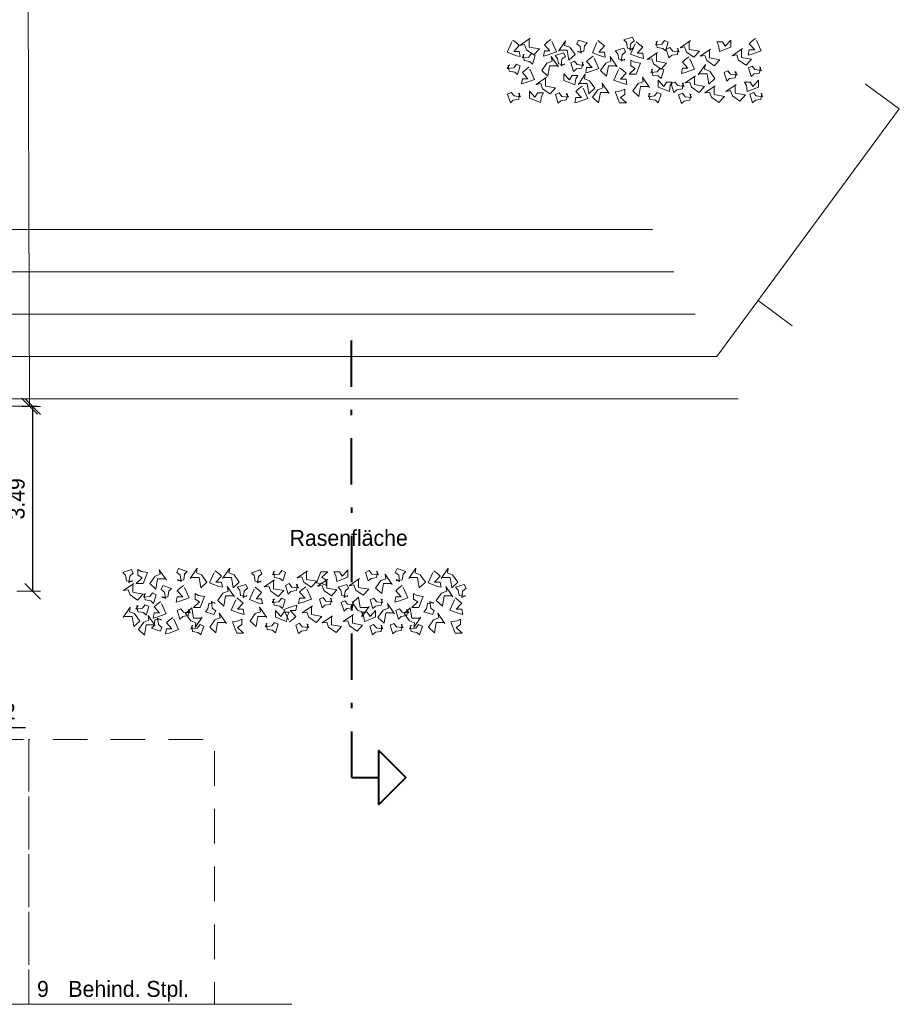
# Model space of a CAD drawing. Header units: metres. Extents: x -11.9 to 34.9, y 35 to 73.8.
# Tile 18 of 19: x 18.3 to 34.9, y 35 to 53.6. Entities that reach past the tile are written whole.
import ezdxf

# ---------------------------------------------------------------- set-up
doc = ezdxf.new("R2010")
doc.units = ezdxf.units.M
doc.header["$MEASUREMENT"] = 0
for name, pattern in [('DGN Style 1', [0.655184, 0.00109, -0.654094]), ('DGN Style 2', [1.090157, 0.654094, -0.436063]), ('DGN Style 4', [1.745341, 0.872126, -0.436063, 0.00109, -0.436063])]:
    doc.linetypes.add(name, pattern=pattern)
doc.layers.get('0').update_dxf_attribs({"lineweight": 0})
for name, color, linetype, lineweight in [('052_aa_vkehr', 2, 'Continuous', 13), ('053_aa_platz', 7, 'DGN Style 1', 0), ('603_bemaßung 1 100', 54, 'Continuous', 0), ('721_beschrif_01', 54, 'Continuous', 0), ('961_schnittlinie_01', 1, 'DGN Style 4', 40), ('lage_ani_strich', 160, 'Continuous', 0)]:
    doc.layers.add(name, color=color, linetype=linetype, lineweight=lineweight)
doc.styles.add('Style-Rotis SemiSans Light 45', font='Rotis SemiSans Light 45.shx')
doc.dimstyles.get("Standard").update_dxf_attribs({"dimtxt": 0.18, "dimasz": 0.18, "dimexe": 0.18, "dimexo": 0.0625, "dimgap": 0.09, "dimtad": 0, "dimtih": 1, "dimtoh": 1, "dimdec": 4, "dimzin": 0, "dimdsep": 46, "dimtxsty": 'Standard', "dimcen": 0.09, "dimadec": 0, "dimazin": 0, "dimtfac": 1, "dimtdec": 4, "dimtofl": 0, "dimtmove": 0, "dimatfit": 3, "dimfxl": 0, "dimtolj": 1, "dimtzin": 0, "dimarcsym": 0})

# ---------------------------------------------------------------- blocks, each defined once
blk = doc.blocks.new('_Oblique')
at = {"color": 0, "linetype": 'ByBlock', "lineweight": -2}
blk.add_line((0.5, 0.5), (-0.5, -0.5), dxfattribs=at)
blk = doc.blocks.new('*D41')
at = {"layer": '603_bemaßung 1 100', "color": 54, "linetype": 'Continuous', "lineweight": 0}
for p, q in [((16.691, 40.82), (16.691, 40.07)), ((16.888, 40.623), (16.888, 40.07))]:
    blk.add_line(p, q, dxfattribs=at)
at = {"layer": '603_bemaßung 1 100', "color": 0, "linetype": 'Continuous', "lineweight": -2}
for p, q in [((16.691, 40.22), (16.391, 40.22)), ((16.691, 40.22), (16.888, 40.22)), ((16.888, 40.22), (18.417, 40.22))]:
    blk.add_line(p, q, dxfattribs=at)
at = {"layer": 'Defpoints', "color": 0, "linetype": 'Continuous', "lineweight": 0}
for p in [(16.691, 42.988), (16.888, 42.791), (16.888, 40.22)]:
    blk.add_point(p, dxfattribs=at)
at = {"layer": '603_bemaßung 1 100', "color": 0, "linetype": 'Continuous', "lineweight": -2, "xscale": 0.3, "yscale": 0.3, "zscale": 0.3}
blk.add_blockref('_Oblique', (16.691, 40.22), dxfattribs=at)
at = {"layer": '603_bemaßung 1 100', "color": 0, "linetype": 'Continuous', "lineweight": -2, "xscale": 0.3, "yscale": 0.3, "zscale": 0.3, "rotation": 180}
blk.add_blockref('_Oblique', (16.888, 40.22), dxfattribs=at)
at = {"layer": '603_bemaßung 1 100', "color": 0, "linetype": 'Continuous', "lineweight": 0, "insert": (17.952, 40.52), "char_height": 0.3, "attachment_point": 5, "style": 'Style-Rotis SemiSans Light 45'}
blk.add_mtext('0.2', dxfattribs=at)
blk = doc.blocks.new('*D44')
at = {"layer": '603_bemaßung 1 100', "color": 54, "linetype": 'Continuous', "lineweight": 0}
for p, q in [((18.343, 46.281), (18.701, 46.281)), ((18.251, 42.791), (18.701, 42.791))]:
    blk.add_line(p, q, dxfattribs=at)
at = {"layer": '603_bemaßung 1 100', "color": 0, "linetype": 'Continuous', "lineweight": -2}
blk.add_line((18.551, 42.791), (18.551, 46.281), dxfattribs=at)
at = {"layer": 'Defpoints', "color": 0, "linetype": 'Continuous', "lineweight": 0}
for p in [(16.98, 46.281), (18.551, 46.281), (16.888, 42.791)]:
    blk.add_point(p, dxfattribs=at)
at = {"layer": '603_bemaßung 1 100', "color": 0, "linetype": 'Continuous', "lineweight": -2, "xscale": 0.3, "yscale": 0.3, "zscale": 0.3}
for p, rotation in [((18.551, 46.281), 90), ((18.551, 42.791), 270)]:
    blk.add_blockref('_Oblique', p, dxfattribs=dict(at, rotation=rotation))
at = {"layer": '603_bemaßung 1 100', "color": 0, "linetype": 'Continuous', "lineweight": 0, "insert": (18.251, 44.536), "char_height": 0.3, "attachment_point": 5, "rotation": 90, "style": 'Style-Rotis SemiSans Light 45'}
blk.add_mtext('3.49', dxfattribs=at)

msp = doc.modelspace()

# ---------------------------------------------------------------- linework, layer by layer
at = {"layer": '052_aa_vkehr', "linetype": 'DGN Style 2', "lineweight": 0, "flags": 128}
for points in [[(16.1805, 34.9965), (16.1805, 39.9965), (18.4805, 39.9965), (18.4805, 34.9965)], [(18.4805, 34.9965), (18.4805, 39.9965), (21.9805, 39.9965), (21.9805, 34.9965)]]:
    msp.add_lwpolyline(points, close=True, dxfattribs=at)
at = {"layer": '053_aa_platz', "color": 7, "linetype": 'Continuous', "lineweight": 0}
for p, q in [((34.2637, 52.3689), (34.9075, 51.8941)), ((31.4616, 47.2214), (34.9075, 51.8941)), ((30.2495, 49.6214), (17.0004, 49.6214)), ((30.6536, 48.8214), (17.0033, 48.8214)), ((32.2408, 48.278), (32.8847, 47.8032)), ((31.0576, 48.0214), (17.0063, 48.0214)), ((17.0592, 47.2214), (31.4616, 47.2214)), ((31.8657, 46.4214), (17.0657, 46.4214)), ((23.4402, 34.9965), (-3.8792, 34.9965))]:
    msp.add_line(p, q, dxfattribs=at)
at = {"layer": '603_bemaßung 1 100', "color": 54, "linetype": 'Continuous', "lineweight": 0}
for p, q in [((18.4916, 46.2862), (18.4131, 67.7435)), ((18.0416, 46.2845), (18.6416, 46.2867)), ((18.6421, 46.1367), (18.341, 46.4356))]:
    msp.add_line(p, q, dxfattribs=at)
at = {"layer": '961_schnittlinie_01'}
for q in [(24.5689, 47.8265), (25.0854, 39.2759)]:
    msp.add_line((24.5753, 39.2756), q, dxfattribs=at)
at = {"layer": '961_schnittlinie_01', "linetype": 'Continuous', "flags": 128}
msp.add_lwpolyline([(25.0854, 39.2759), (25.085, 39.786), (25.5955, 39.2763), (25.0858, 38.7659)], close=True, dxfattribs=at)
at = {"layer": 'lage_ani_strich', "color": 76, "linetype": 'Continuous', "lineweight": 0, "flags": 128}
for points in [[(27.5942, 53.16), (27.5067, 52.9646), (27.6817, 52.8995), (27.7518, 52.8832), (27.7343, 52.9809), (27.6292, 52.9809), (27.7343, 53.0949), (27.6817, 53.1438), (27.6134, 53.1957)], [(27.9233, 53.207), (27.9233, 53.0604), (28.1159, 53.0279), (28.0109, 52.9139), (27.8708, 53.0116), (27.8358, 53.1093), (27.7483, 53.093), (27.9435, 53.2277)], [(28.3497, 53.1696), (28.4372, 52.9742), (28.2621, 52.909), (28.1921, 52.8927), (28.2096, 52.9905), (28.3147, 52.9905), (28.2096, 53.1045), (28.2621, 53.1533), (28.3305, 53.2052)], [(28.4936, 53.007), (28.6402, 53.007), (28.6727, 52.8145), (28.7867, 52.9195), (28.689, 53.0596), (28.5913, 53.0946), (28.6076, 53.1821), (28.4729, 52.9869)], [(28.837, 52.966), (28.951, 52.9835), (28.9673, 53.0885), (29.0162, 53.141), (28.8533, 53.1935), (28.8207, 53.1235), (28.8859, 53.071), (28.9022, 52.9484), (28.8334, 52.9882)], [(29.2013, 53.1484), (29.1138, 52.953), (29.2888, 52.8878), (29.3588, 52.8715), (29.3413, 52.9693), (29.2363, 52.9693), (29.3413, 53.0833), (29.2888, 53.1321), (29.2205, 53.184)], [(29.8886, 53.0241), (29.7746, 53.0416), (29.7583, 53.1467), (29.7095, 53.1992), (29.8723, 53.2517), (29.9049, 53.1817), (29.8398, 53.1292), (29.8235, 53.0066), (29.8923, 53.0464)], [(29.9241, 53.1238), (29.8366, 52.9284), (30.0117, 52.8633), (30.0817, 52.847), (30.0642, 52.9447), (29.9592, 52.9447), (30.0642, 53.0587), (30.0117, 53.1075), (29.9433, 53.1594)], [(30.3206, 53.1688), (30.3381, 53.0548), (30.4431, 53.0385), (30.4956, 52.9897), (30.5481, 53.1525), (30.4781, 53.1851), (30.4256, 53.1199), (30.303, 53.1037), (30.3428, 53.1725)], [(30.9438, 53.1632), (30.9438, 53.0166), (31.1363, 52.984), (31.0313, 52.87), (30.8912, 52.9677), (30.8562, 53.0655), (30.7687, 53.0492), (30.9639, 53.1838)], [(31.4628, 53.1604), (31.5678, 53.1604), (31.6204, 53.079), (31.7254, 53.193), (31.7254, 53.0627), (31.5153, 52.9813), (31.4978, 53.0953), (31.4628, 53.1604)], [(32.2147, 53.1872), (32.3022, 52.9917), (32.1272, 52.9266), (32.0572, 52.9103), (32.0747, 53.008), (32.1797, 53.008), (32.0747, 53.122), (32.1272, 53.1709), (32.1955, 53.2228)], [(29.7258, 52.814), (29.6118, 52.8315), (29.5955, 52.9366), (29.5466, 52.9891), (29.7095, 53.0416), (29.742, 52.9716), (29.6769, 52.9191), (29.6606, 52.7965), (29.7294, 52.8363)], [(30.3223, 52.9401), (30.3223, 52.7936), (30.5149, 52.761), (30.4099, 52.647), (30.2698, 52.7447), (30.2348, 52.8424), (30.1473, 52.8262), (30.3425, 52.9608)], [(30.7356, 53.0371), (30.7181, 52.9231), (30.6131, 52.9068), (30.5606, 52.8579), (30.508, 53.0208), (30.5781, 53.0534), (30.6306, 52.9882), (30.7531, 52.9719), (30.7134, 53.0407)], [(31.3266, 53.0028), (31.3266, 52.8562), (31.5192, 52.8236), (31.4141, 52.7096), (31.2741, 52.8073), (31.2391, 52.905), (31.1515, 52.8888), (31.3468, 53.0234)], [(31.9265, 53.0129), (31.9265, 52.8663), (32.1191, 52.8338), (32.0141, 52.7198), (31.874, 52.8175), (31.839, 52.9152), (31.7515, 52.8989), (31.9467, 53.0336)], [(27.8078, 52.9219), (27.8253, 52.8079), (27.9304, 52.7916), (27.9829, 52.7427), (28.0354, 52.9056), (27.9654, 52.9382), (27.9129, 52.873), (27.7903, 52.8567), (27.8301, 52.9255)], [(28.4525, 52.709), (28.3059, 52.709), (28.2733, 52.5164), (28.1593, 52.6215), (28.2571, 52.7615), (28.3548, 52.7965), (28.3385, 52.8841), (28.4731, 52.6888)], [(28.5887, 52.7264), (28.4747, 52.7439), (28.4584, 52.8489), (28.4095, 52.9014), (28.5724, 52.954), (28.605, 52.8839), (28.5398, 52.8314), (28.5235, 52.7089), (28.5924, 52.7486)], [(28.9355, 52.7799), (28.918, 52.6659), (28.813, 52.6496), (28.7605, 52.6007), (28.7079, 52.7636), (28.778, 52.7962), (28.8305, 52.731), (28.953, 52.7147), (28.9133, 52.7836)], [(29.1461, 52.8551), (29.2336, 52.6597), (29.0586, 52.5945), (28.9885, 52.5783), (29.006, 52.676), (29.1111, 52.676), (29.006, 52.79), (29.0586, 52.8388), (29.1269, 52.8907)], [(29.5629, 52.709), (29.4163, 52.709), (29.3838, 52.5164), (29.2698, 52.6215), (29.3675, 52.7615), (29.4652, 52.7965), (29.4489, 52.8841), (29.5836, 52.6888)], [(29.8428, 52.8125), (29.8428, 52.7074), (29.9242, 52.6549), (29.8102, 52.5499), (29.9405, 52.5499), (30.0219, 52.7599), (29.9079, 52.7774), (29.8428, 52.8125)], [(30.9526, 52.8424), (31.0401, 52.647), (30.865, 52.5819), (30.795, 52.5656), (30.8125, 52.6633), (30.9176, 52.6633), (30.8125, 52.7773), (30.865, 52.8261), (30.9334, 52.8781)], [(27.5264, 52.7218), (27.5439, 52.6078), (27.6489, 52.5915), (27.7014, 52.5427), (27.754, 52.7055), (27.6839, 52.7381), (27.6314, 52.6729), (27.5089, 52.6567), (27.5486, 52.7255)], [(27.9342, 52.645), (28.0217, 52.4496), (27.8466, 52.3845), (27.7766, 52.3682), (27.7941, 52.4659), (27.8992, 52.4659), (27.7941, 52.5799), (27.8466, 52.6287), (27.915, 52.6806)], [(29.6098, 52.634), (29.5223, 52.4386), (29.6974, 52.3735), (29.7674, 52.3572), (29.7499, 52.4549), (29.6449, 52.4549), (29.7499, 52.5689), (29.6974, 52.6177), (29.629, 52.6696)], [(30.2349, 52.647), (30.2524, 52.533), (30.3575, 52.5167), (30.41, 52.4679), (30.4625, 52.6307), (30.3925, 52.6633), (30.34, 52.5981), (30.2174, 52.5819), (30.2572, 52.6507)], [(31.1331, 52.5558), (31.2797, 52.5558), (31.3123, 52.3632), (31.4262, 52.4683), (31.3285, 52.6083), (31.2308, 52.6433), (31.2471, 52.7309), (31.1125, 52.5356)], [(31.8279, 52.5981), (31.8104, 52.4841), (31.7054, 52.4679), (31.6528, 52.419), (31.6003, 52.5819), (31.6704, 52.6144), (31.7229, 52.5493), (31.8454, 52.533), (31.8057, 52.6018)], [(32.2886, 52.686), (32.2711, 52.572), (32.166, 52.5558), (32.1135, 52.5069), (32.061, 52.6698), (32.131, 52.7023), (32.1836, 52.6372), (32.3061, 52.6209), (32.2663, 52.6897)], [(28.2272, 52.4724), (28.2272, 52.3258), (28.4198, 52.2932), (28.3148, 52.1792), (28.1747, 52.2769), (28.1397, 52.3747), (28.0522, 52.3584), (28.2474, 52.493)], [(28.8372, 52.5266), (28.7322, 52.5266), (28.6797, 52.4452), (28.5746, 52.5592), (28.5746, 52.4289), (28.7847, 52.3475), (28.8022, 52.4615), (28.8372, 52.5266)], [(28.867, 52.3729), (29.0136, 52.3729), (29.0461, 52.1804), (29.1601, 52.2854), (29.0624, 52.4255), (28.9647, 52.4605), (28.981, 52.548), (28.8463, 52.3527)], [(30.1725, 52.3212), (30.0259, 52.3212), (29.9933, 52.1286), (29.8793, 52.2336), (29.977, 52.3737), (30.0748, 52.4087), (30.0585, 52.4962), (30.1931, 52.301)], [(30.6201, 52.4027), (30.5151, 52.4027), (30.4625, 52.3213), (30.3575, 52.4353), (30.3575, 52.305), (30.5676, 52.2236), (30.5851, 52.3376), (30.6201, 52.4027)], [(31.0401, 52.5004), (31.0401, 52.3539), (31.2327, 52.3213), (31.1276, 52.2073), (30.9876, 52.305), (30.9526, 52.4027), (30.865, 52.3864), (31.0603, 52.5211)], [(31.9855, 52.4027), (32.0905, 52.4027), (32.143, 52.3213), (32.2481, 52.4353), (32.2481, 52.305), (32.038, 52.2236), (32.0205, 52.3376), (31.9855, 52.4027)], [(28.1891, 52.1963), (28.084, 52.1963), (28.0315, 52.1149), (27.9265, 52.2289), (27.9265, 52.0986), (28.1366, 52.0172), (28.1541, 52.1311), (28.1891, 52.1963)], [(28.943, 52.2884), (29.0305, 52.093), (28.8555, 52.0278), (28.7855, 52.0116), (28.803, 52.1093), (28.908, 52.1093), (28.803, 52.2233), (28.8555, 52.2721), (28.9238, 52.324)], [(29.412, 52.2055), (29.2654, 52.2055), (29.2329, 52.0129), (29.1189, 52.1179), (29.2166, 52.258), (29.3143, 52.293), (29.298, 52.3805), (29.4327, 52.1853)], [(29.7257, 52.2701), (29.7257, 52.1651), (29.6443, 52.1126), (29.7583, 52.0075), (29.628, 52.0075), (29.5465, 52.2176), (29.6605, 52.2351), (29.7257, 52.2701)], [(30.83, 52.3864), (30.8125, 52.2724), (30.7075, 52.2562), (30.655, 52.2073), (30.6024, 52.3702), (30.6725, 52.4027), (30.725, 52.3376), (30.8475, 52.3213), (30.8078, 52.3901)], [(31.4146, 52.3107), (31.4146, 52.1642), (31.6072, 52.1316), (31.5021, 52.0176), (31.3621, 52.1153), (31.3271, 52.213), (31.2395, 52.1967), (31.4348, 52.3314)], [(31.8104, 52.3376), (31.8104, 52.191), (32.003, 52.1584), (31.8979, 52.0444), (31.7579, 52.1422), (31.7229, 52.2399), (31.6353, 52.2236), (31.8306, 52.3582)], [(27.7418, 52.1913), (27.7243, 52.0773), (27.6192, 52.061), (27.5667, 52.0121), (27.5142, 52.175), (27.5842, 52.2076), (27.6367, 52.1424), (27.7593, 52.1261), (27.7195, 52.1949)], [(28.6435, 52.1806), (28.626, 52.0666), (28.5209, 52.0503), (28.4684, 52.0014), (28.4159, 52.1643), (28.4859, 52.1968), (28.5384, 52.1317), (28.661, 52.1154), (28.6212, 52.1842)], [(30.1824, 52.1889), (30.1999, 52.0749), (30.305, 52.0586), (30.3575, 52.0098), (30.41, 52.1726), (30.34, 52.2052), (30.2875, 52.14), (30.1649, 52.1238), (30.2047, 52.1926)], [(30.9701, 52.1747), (30.9526, 52.0607), (30.8475, 52.0444), (30.795, 51.9956), (30.7425, 52.1584), (30.8125, 52.191), (30.865, 52.1259), (30.9876, 52.1096), (30.9478, 52.1784)], [(32.3139, 52.1889), (32.2964, 52.0749), (32.1913, 52.0586), (32.1388, 52.0098), (32.0863, 52.1726), (32.1563, 52.2052), (32.2088, 52.14), (32.3314, 52.1238), (32.2916, 52.1926)], [(20.4336, 42.973), (20.3196, 42.9905), (20.3033, 43.0955), (20.2544, 43.148), (20.4173, 43.2006), (20.4498, 43.1305), (20.3847, 43.078), (20.3684, 42.9555), (20.4372, 42.9952)], [(20.5363, 43.201), (20.5363, 43.096), (20.6177, 43.0435), (20.5037, 42.9384), (20.634, 42.9384), (20.7154, 43.1485), (20.6014, 43.166), (20.5363, 43.201)], [(21.0553, 43.0243), (20.9087, 43.0243), (20.8762, 42.8317), (20.7622, 42.9367), (20.8599, 43.0768), (20.9576, 43.1118), (20.9413, 43.1993), (21.076, 43.0041)], [(21.2868, 42.9908), (21.4008, 43.0083), (21.4171, 43.1134), (21.466, 43.1659), (21.3031, 43.2184), (21.2705, 43.1484), (21.3357, 43.0959), (21.352, 42.9733), (21.2832, 43.0131)], [(21.5442, 43.05), (21.6908, 43.05), (21.7234, 42.8574), (21.8374, 42.9624), (21.7396, 43.1025), (21.6419, 43.1375), (21.6582, 43.225), (21.5236, 43.0298)], [(21.9758, 43.1449), (21.8883, 42.9495), (22.0634, 42.8844), (22.1334, 42.8681), (22.1159, 42.9658), (22.0108, 42.9658), (22.1159, 43.0798), (22.0634, 43.1286), (21.995, 43.1806)], [(22.1561, 43.0503), (22.3027, 43.0503), (22.3353, 42.8577), (22.4493, 42.9627), (22.3516, 43.1028), (22.2539, 43.1378), (22.2701, 43.2253), (22.1355, 43.0301)], [(22.8622, 42.9659), (22.7482, 42.9834), (22.7319, 43.0884), (22.683, 43.1409), (22.8459, 43.1934), (22.8784, 43.1234), (22.8133, 43.0709), (22.797, 42.9483), (22.8658, 42.9881)], [(23.0951, 43.1653), (23.1126, 43.0513), (23.2177, 43.0351), (23.2702, 42.9862), (23.3227, 43.1491), (23.2527, 43.1816), (23.2002, 43.1165), (23.0776, 43.1002), (23.1174, 43.169)], [(23.7183, 43.1597), (23.7183, 43.0131), (23.9109, 42.9806), (23.8058, 42.8666), (23.6658, 42.9643), (23.6308, 43.062), (23.5432, 43.0457), (23.7385, 43.1804)], [(24.089, 42.8986), (24.089, 43.0036), (24.0076, 43.0562), (24.1216, 43.1612), (23.9913, 43.1612), (23.9098, 42.9511), (24.0238, 42.9336), (24.089, 42.8986)], [(24.2373, 43.1569), (24.3424, 43.1569), (24.3949, 43.0755), (24.4999, 43.1895), (24.4999, 43.0592), (24.2899, 42.9778), (24.2724, 43.0918), (24.2373, 43.1569)], [(25.0596, 43.1653), (25.0421, 43.0513), (24.937, 43.0351), (24.8845, 42.9862), (24.832, 43.1491), (24.902, 43.1816), (24.9545, 43.1165), (25.0771, 43.1002), (25.0373, 43.169)], [(25.3169, 42.9407), (25.1703, 42.9407), (25.1378, 42.7481), (25.0238, 42.8531), (25.1215, 42.9932), (25.2192, 43.0282), (25.2029, 43.1157), (25.3376, 42.9205)], [(25.4119, 42.9908), (25.5259, 43.0083), (25.5422, 43.1134), (25.591, 43.1659), (25.4282, 43.2184), (25.3956, 43.1484), (25.4608, 43.0959), (25.477, 42.9733), (25.4082, 43.0131)], [(25.6693, 43.05), (25.8159, 43.05), (25.8484, 42.8574), (25.9624, 42.9624), (25.8647, 43.1025), (25.767, 43.1375), (25.7833, 43.225), (25.6486, 43.0298)], [(26.1009, 43.1449), (26.0134, 42.9495), (26.1884, 42.8844), (26.2584, 42.8681), (26.2409, 42.9658), (26.1359, 42.9658), (26.2409, 43.0798), (26.1884, 43.1286), (26.1201, 43.1806)], [(26.2812, 43.0503), (26.4278, 43.0503), (26.4603, 42.8577), (26.5743, 42.9627), (26.4766, 43.1028), (26.3789, 43.1378), (26.3952, 43.2253), (26.2605, 43.0301)], [(20.4413, 42.9184), (20.4413, 42.7718), (20.6339, 42.7393), (20.5288, 42.6253), (20.3888, 42.723), (20.3538, 42.8207), (20.2662, 42.8044), (20.4615, 42.9391)], [(23.0969, 42.9872), (23.0969, 42.8407), (23.2894, 42.8081), (23.1844, 42.6941), (23.0443, 42.7918), (23.0093, 42.8895), (22.9218, 42.8732), (23.117, 43.0079)], [(23.5482, 42.9192), (23.5307, 42.8052), (23.4256, 42.7889), (23.3731, 42.74), (23.3206, 42.9029), (23.3906, 42.9355), (23.4431, 42.8703), (23.5657, 42.854), (23.5259, 42.9228)], [(24.1012, 42.9993), (24.1012, 42.8527), (24.2937, 42.8201), (24.1887, 42.7062), (24.0486, 42.8039), (24.0136, 42.9016), (23.9261, 42.8853), (24.1213, 43.0199)], [(24.7011, 43.0094), (24.7011, 42.8629), (24.8937, 42.8303), (24.7886, 42.7163), (24.6486, 42.814), (24.6135, 42.9117), (24.526, 42.8954), (24.7213, 43.0301)], [(20.657, 42.7433), (20.6745, 42.6293), (20.7795, 42.613), (20.8321, 42.5641), (20.8846, 42.727), (20.8145, 42.7596), (20.762, 42.6944), (20.6395, 42.6781), (20.6792, 42.747)], [(20.9897, 42.6705), (21.1037, 42.688), (21.12, 42.7931), (21.1689, 42.8456), (21.006, 42.8981), (20.9734, 42.8281), (21.0386, 42.7756), (21.0549, 42.653), (20.9861, 42.6928)], [(21.4175, 42.8649), (21.505, 42.6695), (21.3299, 42.6044), (21.2599, 42.5881), (21.2774, 42.6858), (21.3824, 42.6858), (21.2774, 42.7998), (21.3299, 42.8486), (21.3983, 42.9006)], [(21.6164, 42.7481), (21.6164, 42.6431), (21.6979, 42.5905), (21.5839, 42.4855), (21.7141, 42.4855), (21.7956, 42.6956), (21.6816, 42.7131), (21.6164, 42.7481)], [(22.3375, 42.7055), (22.1909, 42.7055), (22.1583, 42.513), (22.0443, 42.618), (22.142, 42.7581), (22.2397, 42.7931), (22.2235, 42.8806), (22.3581, 42.6853)], [(22.5884, 42.6918), (22.4744, 42.7093), (22.4581, 42.8143), (22.4092, 42.8668), (22.5721, 42.9193), (22.6047, 42.8493), (22.5395, 42.7968), (22.5232, 42.6742), (22.592, 42.714)], [(22.7324, 42.8309), (22.6449, 42.6355), (22.82, 42.5703), (22.89, 42.554), (22.8725, 42.6517), (22.7675, 42.6517), (22.8725, 42.7657), (22.82, 42.8146), (22.7516, 42.8665)], [(23.7271, 42.839), (23.8146, 42.6435), (23.6396, 42.5784), (23.5696, 42.5621), (23.5871, 42.6598), (23.6921, 42.6598), (23.5871, 42.7738), (23.6396, 42.8227), (23.7079, 42.8746)], [(24.497, 42.6918), (24.383, 42.7093), (24.3667, 42.8143), (24.3179, 42.8668), (24.4807, 42.9193), (24.5133, 42.8493), (24.4481, 42.7968), (24.4319, 42.6742), (24.5007, 42.714)], [(25.5425, 42.8649), (25.63, 42.6695), (25.455, 42.6044), (25.385, 42.5881), (25.4025, 42.6858), (25.5075, 42.6858), (25.4025, 42.7998), (25.455, 42.8486), (25.5233, 42.9006)], [(25.7415, 42.7481), (25.7415, 42.6431), (25.8229, 42.5905), (25.7089, 42.4855), (25.8392, 42.4855), (25.9206, 42.6956), (25.8066, 42.7131), (25.7415, 42.7481)], [(26.4625, 42.7055), (26.3159, 42.7055), (26.2834, 42.513), (26.1694, 42.618), (26.2671, 42.7581), (26.3648, 42.7931), (26.3485, 42.8806), (26.4832, 42.6853)], [(26.7134, 42.6918), (26.5994, 42.7093), (26.5832, 42.8143), (26.5343, 42.8668), (26.6972, 42.9193), (26.7297, 42.8493), (26.6646, 42.7968), (26.6483, 42.6742), (26.7171, 42.714)], [(20.9821, 42.5611), (21.0697, 42.3657), (20.8946, 42.3005), (20.8246, 42.2842), (20.8421, 42.3819), (20.9471, 42.3819), (20.8421, 42.4959), (20.8946, 42.5448), (20.9629, 42.5967)], [(21.9889, 42.5806), (21.8749, 42.5631), (21.8586, 42.458), (21.8098, 42.4055), (21.9726, 42.353), (22.0052, 42.423), (21.9401, 42.4755), (21.9238, 42.5981), (21.9926, 42.5583)], [(22.3844, 42.6305), (22.2969, 42.4351), (22.4719, 42.37), (22.542, 42.3537), (22.5245, 42.4514), (22.4194, 42.4514), (22.5245, 42.5654), (22.4719, 42.6143), (22.4036, 42.6662)], [(23.0908, 42.6435), (23.1083, 42.5295), (23.2133, 42.5132), (23.2659, 42.4644), (23.3184, 42.6272), (23.2483, 42.6598), (23.1958, 42.5947), (23.0733, 42.5784), (23.113, 42.6472)], [(24.1888, 42.6568), (24.1713, 42.5428), (24.0663, 42.5265), (24.0138, 42.4776), (23.9613, 42.6405), (24.0313, 42.673), (24.0838, 42.6079), (24.2064, 42.5916), (24.1666, 42.6604)], [(24.6025, 42.5947), (24.585, 42.4807), (24.4799, 42.4644), (24.4274, 42.4155), (24.3749, 42.5784), (24.4449, 42.611), (24.4974, 42.5458), (24.62, 42.5295), (24.5802, 42.5983)], [(24.8781, 42.4859), (24.7315, 42.4859), (24.6989, 42.6784), (24.585, 42.5734), (24.6827, 42.4333), (24.7804, 42.3983), (24.7641, 42.3108), (24.8987, 42.506)], [(25.1452, 42.6435), (25.1277, 42.5295), (25.0226, 42.5132), (24.9701, 42.4644), (24.9176, 42.6272), (24.9876, 42.6598), (25.0401, 42.5947), (25.1627, 42.5784), (25.1229, 42.6472)], [(25.3612, 42.3846), (25.2146, 42.3846), (25.1821, 42.1921), (25.0681, 42.2971), (25.1658, 42.4372), (25.2635, 42.4722), (25.2472, 42.5597), (25.3819, 42.3645)], [(26.114, 42.5806), (26, 42.5631), (25.9837, 42.458), (25.9348, 42.4055), (26.0977, 42.353), (26.1303, 42.423), (26.0651, 42.4755), (26.0488, 42.5981), (26.1177, 42.5583)], [(26.5095, 42.6305), (26.4219, 42.4351), (26.597, 42.37), (26.667, 42.3537), (26.6495, 42.4514), (26.5445, 42.4514), (26.6495, 42.5654), (26.597, 42.6143), (26.5287, 42.6662)], [(20.2795, 42.3177), (20.4261, 42.3177), (20.4586, 42.1251), (20.5726, 42.2301), (20.4749, 42.3702), (20.3772, 42.4052), (20.3935, 42.4927), (20.2588, 42.2975)], [(20.5182, 42.5203), (20.5357, 42.4063), (20.6408, 42.3901), (20.6933, 42.3412), (20.7458, 42.5041), (20.6758, 42.5366), (20.6233, 42.4715), (20.5007, 42.4552), (20.5405, 42.524)], [(21.5053, 42.4469), (21.4878, 42.3329), (21.3828, 42.3166), (21.3302, 42.2678), (21.2777, 42.4306), (21.3477, 42.4632), (21.4003, 42.3981), (21.5228, 42.3818), (21.483, 42.4506)], [(21.731, 42.284), (21.5844, 42.284), (21.5519, 42.4766), (21.4379, 42.3716), (21.5356, 42.2315), (21.6333, 42.1965), (21.617, 42.109), (21.7517, 42.3042)], [(22.1865, 42.202), (22.04, 42.202), (22.0074, 42.0094), (21.8934, 42.1145), (21.9911, 42.2545), (22.0888, 42.2895), (22.0726, 42.3771), (22.2072, 42.1818)], [(22.947, 42.3177), (22.8004, 42.3177), (22.7679, 42.1251), (22.6539, 42.2301), (22.7516, 42.3702), (22.8493, 42.4052), (22.833, 42.4927), (22.9677, 42.2975)], [(23.3947, 42.3993), (23.2896, 42.3993), (23.2371, 42.3178), (23.1321, 42.4318), (23.1321, 42.3015), (23.3421, 42.2201), (23.3596, 42.3341), (23.3947, 42.3993)], [(23.378, 42.2505), (23.2904, 42.4459), (23.4655, 42.5111), (23.5355, 42.5274), (23.518, 42.4297), (23.413, 42.4297), (23.518, 42.3157), (23.4655, 42.2668), (23.3972, 42.2149)], [(23.8146, 42.497), (23.8146, 42.3504), (24.0072, 42.3178), (23.9022, 42.2038), (23.7621, 42.3015), (23.7271, 42.3993), (23.6396, 42.383), (23.8348, 42.5176)], [(24.76, 42.3993), (24.8651, 42.3993), (24.9176, 42.3178), (25.0226, 42.4318), (25.0226, 42.3015), (24.8125, 42.2201), (24.795, 42.3341), (24.76, 42.3993)], [(25.6304, 42.4469), (25.6129, 42.3329), (25.5078, 42.3166), (25.4553, 42.2678), (25.4028, 42.4306), (25.4728, 42.4632), (25.5253, 42.3981), (25.6479, 42.3818), (25.6081, 42.4506)], [(25.8561, 42.284), (25.7095, 42.284), (25.6769, 42.4766), (25.563, 42.3716), (25.6607, 42.2315), (25.7584, 42.1965), (25.7421, 42.109), (25.8767, 42.3042)], [(26.3116, 42.202), (26.165, 42.202), (26.1325, 42.0094), (26.0185, 42.1145), (26.1162, 42.2545), (26.2139, 42.2895), (26.1976, 42.3771), (26.3323, 42.1818)], [(20.8425, 42.1589), (20.696, 42.1589), (20.6634, 41.9664), (20.5494, 42.0714), (20.6471, 42.2115), (20.7448, 42.2465), (20.7285, 42.334), (20.8632, 42.1388)], [(20.9733, 42.2679), (20.8593, 42.2504), (20.843, 42.1454), (20.7942, 42.0929), (20.957, 42.0404), (20.9896, 42.1104), (20.9244, 42.1629), (20.9082, 42.2855), (20.977, 42.2457)], [(21.2145, 42.2639), (21.3021, 42.0685), (21.127, 42.0033), (21.057, 41.987), (21.0745, 42.0847), (21.1795, 42.0847), (21.0745, 42.1987), (21.127, 42.2476), (21.1953, 42.2995)], [(22.5002, 42.2667), (22.5002, 42.1616), (22.4188, 42.1091), (22.5328, 42.0041), (22.4025, 42.0041), (22.3211, 42.2142), (22.4351, 42.2317), (22.5002, 42.2667)], [(22.957, 42.1854), (22.9745, 42.0714), (23.0795, 42.0552), (23.1321, 42.0063), (23.1846, 42.1692), (23.1145, 42.2017), (23.062, 42.1366), (22.9395, 42.1203), (22.9792, 42.1891)], [(23.7446, 42.1712), (23.7271, 42.0572), (23.6221, 42.041), (23.5695, 41.9921), (23.517, 42.155), (23.5871, 42.1875), (23.6396, 42.1224), (23.7621, 42.1061), (23.7224, 42.1749)], [(24.1891, 42.3073), (24.1891, 42.1607), (24.3817, 42.1281), (24.2767, 42.0141), (24.1366, 42.1118), (24.1016, 42.2095), (24.0141, 42.1933), (24.2093, 42.3279)], [(24.585, 42.3341), (24.585, 42.1875), (24.7775, 42.155), (24.6725, 42.041), (24.5324, 42.1387), (24.4974, 42.2364), (24.4099, 42.2201), (24.6051, 42.3548)], [(25.5256, 42.1665), (25.5081, 42.0525), (25.4031, 42.0362), (25.3505, 41.9873), (25.298, 42.1502), (25.368, 42.1828), (25.4206, 42.1176), (25.5431, 42.1013), (25.5033, 42.1701)], [(26.6253, 42.2667), (26.6253, 42.1616), (26.5439, 42.1091), (26.6579, 42.0041), (26.5276, 42.0041), (26.4462, 42.2142), (26.5601, 42.2317), (26.6253, 42.2667)], [(21.5527, 42.1471), (21.5702, 42.0331), (21.6752, 42.0168), (21.7277, 41.9679), (21.7803, 42.1308), (21.7102, 42.1634), (21.6577, 42.0982), (21.5352, 42.0819), (21.5749, 42.1507)], [(25.1426, 42.1492), (25.1251, 42.0352), (25.02, 42.0189), (24.9675, 41.9701), (24.915, 42.1329), (24.985, 42.1655), (25.0376, 42.1003), (25.1601, 42.0841), (25.1203, 42.1529)], [(25.6777, 42.1471), (25.6952, 42.0331), (25.8003, 42.0168), (25.8528, 41.9679), (25.9053, 42.1308), (25.8353, 42.1634), (25.7828, 42.0982), (25.6602, 42.0819), (25.7, 42.1507)]]:
    msp.add_lwpolyline(points, dxfattribs=at)

# ---------------------------------------------------------------- texts
at = {"layer": '721_beschrif_01', "insert": (23.4001, 43.9487), "char_height": 0.3, "attachment_point": 1, "line_spacing_factor": 0.722892, "style": 'Style-Rotis SemiSans Light 45'}
msp.add_mtext('Rasenfläche', dxfattribs=at)
at = {"layer": '721_beschrif_01', "linetype": 'Continuous', "lineweight": 0, "char_height": 0.3, "attachment_point": 1, "line_spacing_factor": 0.722892, "style": 'Style-Rotis SemiSans Light 45'}
for s, insert in [('9', (18.6319, 35.4371)), ('Behind. Stpl.', (19.2253, 35.4371))]:
    msp.add_mtext(s, dxfattribs=dict(at, insert=insert))

# ---------------------------------------------------------------- dimensions: what is measured, and where the dimension line sits
at = {"layer": '603_bemaßung 1 100', "color": 54, "linetype": 'Continuous', "lineweight": 0}
dim = msp.add_linear_dim(base=(18.551, 46.2812), p1=(16.8881, 42.7907), p2=(16.9804, 46.2812), angle=90, dimstyle='Standard', override={"dimtxt": 0.3, "dimasz": 0.3, "dimexe": 0.15, "dimexo": 1.362932, "dimgap": 0.15, "dimtad": 1, "dimtih": 0, "dimtoh": 0, "dimdec": 2, "dimzin": 11, "dimtxsty": 'Style-Rotis SemiSans Light 45', "dimblk": 'Oblique', "dimclre": 54, "dimtdec": 2, "dimtofl": 1, "dimtolj": 0, "dimtzin": 11, "dimlwe": 0}, dxfattribs=at)
dim.commit()
dim.dimension.update_dxf_attribs({"geometry": '*D44', "text_midpoint": (18.251, 44.5359)})
dim = msp.add_linear_dim(base=(16.8881, 40.2197), p1=(16.6911, 42.9877), p2=(16.8881, 42.7907), dimstyle='Standard', override={"dimtxt": 0.3, "dimasz": 0.3, "dimexe": 0.15, "dimexo": 2.168024, "dimgap": 0.15, "dimtad": 1, "dimtih": 0, "dimtoh": 0, "dimdec": 2, "dimzin": 11, "dimtxsty": 'Style-Rotis SemiSans Light 45', "dimblk": 'Oblique', "dimclre": 54, "dimtdec": 2, "dimtofl": 1, "dimtolj": 0, "dimtzin": 11, "dimlwe": 0}, dxfattribs=at)
dim.commit()
dim.dimension.update_dxf_attribs({"geometry": '*D41', "text_midpoint": (17.9524, 40.2197), "dimtype": 160})

doc.saveas('drawing.dxf')
